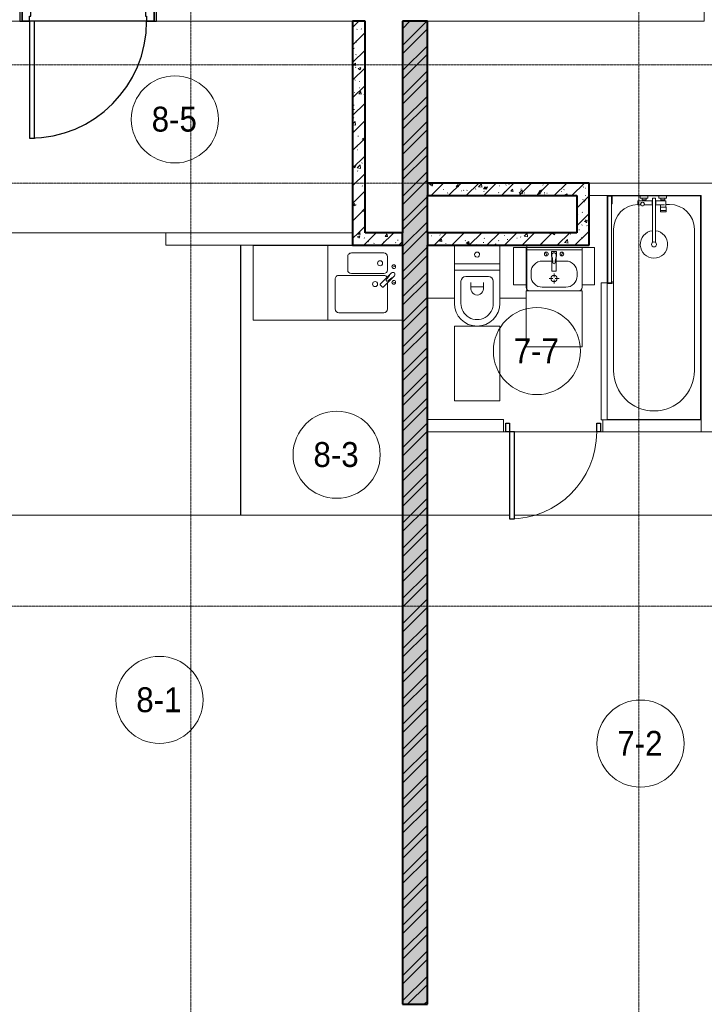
# Model space of a CAD drawing. Header units: millimetres. Extents: x 5617 to 106797, y 7718 to 221433.
# Tile 32 of 50: x 59477 to 64977, y 60100 to 68012. Entities that reach past the tile are written whole.
import ezdxf

# ---------------------------------------------------------------- set-up
doc = ezdxf.new("R2010")
doc.units = ezdxf.units.MM
doc.linetypes.add('ADSK_Линия сетки', pattern=[25, 20, -2.5, 0, -2.5])
doc.linetypes.add('Линия сетки', pattern=[25, 20, -2.5, 0, -2.5])
for name, color, linetype, lineweight in [('Двери', 7, 'Continuous', 18), ('Каркас_Импост', 7, 'Continuous', 30), ('Марки помещений', 7, 'Continuous', 20), ('Мебель', 7, 'Continuous', 18), ('Монтажный зазор', 7, 'Continuous', 30), ('Оси', 7, 'Continuous', 9), ('Панель', 7, 'Continuous', 30), ('Перекрытия', 7, 'Continuous', 18), ('Сантехнические приборы', 7, 'Continuous', 18), ('Стены', 7, 'Continuous', 18), ('Стены разрез', 7, 'Continuous', 40), ('Стены штриховка', 7, 'Continuous', 40), ('Форма', 7, 'Continuous', 18)]:
    doc.layers.add(name, color=color, linetype=linetype, lineweight=lineweight)
doc.styles.add('Arial_3', font='arial.ttf', dxfattribs={"width": 0.9, "height": 200})
pattern_1 = [(50, (0, 0), (218.62117, -19.1268), [22.86, -251.46]), (355, (0, 0), (-42.29187, 229.2684), [18.288, -201.168]), (100.451, (18.22, -1.6), (176.33107, 210.13963), [19.428, -213.708]), (46.184, (0, 60.96), (325.29495, -50.45164), [34.29, -377.19]), (96.636, (27.1, 56.76), (284.883, 296.91266), [29.142, -320.562]), (351.184, (0, 60.96), (284.8858, 296.9107), [27.432, -301.752]), (21, (30.48, 45.72), (181.93753, -122.71832), [22.86, -251.46]), (326, (30.48, 45.72), (74.16223, 221.0262), [18.288, -201.168]), (71.451, (45.64, 35.5), (256.10035, 98.30526), [19.428, -213.708]), (37.5, (0, 0), (3.70639, 101.465895), [3.353, -195.377, 3.353, -200.863, -201.93]), (37.5, (0, 0), (3.70639, 101.465895), [-402.946, 3.353, -198.577]), (7.5, (0, 0), (80.18358, 120.21653), [3.353, -113.081, 3.353, -190.805, -76.962]), (7.5, (0, 0), (80.18358, 120.21653), [-310.591, 3.353, -73.609]), (327.5, (-67.97, 0), (162.708646, -6.87497), [3.353, -72.847, 3.353, -234.391, -315.468]), (327.5, (-67.97, 0), (162.708646, -6.87497), [-313.944, 3.353, -312.115]), (317.5, (-98.45, 0), (177.75468, 30.51183), [3.353, -95.707, 3.353, -154.534, -224.028]), (317.5, (-98.45, 0), (177.75468, 30.51183), [-256.946, 3.353, -220.675])]
pattern_2 = [(45, (0, 0), (-70.71068, 70.71068), [])]

# ---------------------------------------------------------------- blocks, each defined once
blk = doc.blocks.new('MR_Зона обслуживания - MR_Зона обслуживания-V3-МКСС_K3_L22__72_750_')
at = {"layer": 'Мебель', "color": 254, "lineweight": 9, "true_color": 0xcccccc}
for p, q in [((182.5, 600), (-182.5, 600)), ((-182.5, 600), (-182.5, 0)), ((182.5, 0), (182.5, 600)), ((-182.5, 0), (182.5, 0))]:
    blk.add_line(p, q, dxfattribs=at)
blk = doc.blocks.new('MR_Зона обслуживания - MR_Зона обслуживания-V7-МКСС_K3_L22__72_750_')
at = {"layer": 'Мебель', "color": 254, "lineweight": 9, "true_color": 0xcccccc}
for p, q in [((108.75, 425), (-108.75, 425)), ((-108.75, 425), (-108.75, 0))]:
    blk.add_line(p, q, dxfattribs=at)
blk = doc.blocks.new('MR_Зона обслуживания - MR_Зона обслуживания-V8-МКСС_K3_L22__72_750_')
at = {"layer": 'Мебель', "color": 254, "lineweight": 9, "true_color": 0xcccccc}
for p, q in [((108.8, 425), (-102, 425)), ((108.8, 0), (108.8, 425)), ((-108.8, 367.4), (-108.8, 0))]:
    blk.add_line(p, q, dxfattribs=at)
blk = doc.blocks.new('MR_Зона обслуживания - MR_Зона обслуживания-2637395-МКСС_K3_L22__72_750_')
at = {"layer": 'Мебель', "color": 254, "lineweight": 9, "true_color": 0xcccccc}
for p, q in [((225, 0), (-225, 0)), ((-225, 0), (-225, -450)), ((225, -450), (225, 0)), ((-225, -450), (225, -450))]:
    blk.add_line(p, q, dxfattribs=at)
blk = doc.blocks.new('MR_Зона обслуживания - MR_Зона обслуживания-2637396-МКСС_K3_L22__72_750_')
at = {"layer": 'Мебель', "color": 254, "lineweight": 9, "true_color": 0xcccccc}
for p, q in [((50, 0), (-50, 0)), ((-50, 0), (-50, -300)), ((50, -300), (50, 0)), ((-50, -300), (50, -300))]:
    blk.add_line(p, q, dxfattribs=at)
blk = doc.blocks.new('MR_Зона обслуживания - MR_Зона обслуживания-2637417-МКСС_K3_L22__72_750_')
at = {"layer": 'Мебель', "color": 254, "lineweight": 9, "true_color": 0xcccccc}
for p, q in [((550, 50), (-550, 50)), ((-550, 50), (-550, 0)), ((-550, 0), (550, 0)), ((550, 0), (550, 50))]:
    blk.add_line(p, q, dxfattribs=at)
blk = doc.blocks.new('MR_Зона обслуживания - MR_Зона обслуживания-2637405-МКСС_K3_L22__72_750_')
at = {"layer": 'Мебель', "color": 254, "lineweight": 9, "true_color": 0xcccccc}
for p, q in [((300, 0), (-300, 0)), ((-300, 0), (-300, -600)), ((300, -600), (300, 0)), ((-300, -600), (300, -600))]:
    blk.add_line(p, q, dxfattribs=at)
blk = doc.blocks.new('A_DOR_Door - Вн_3_Одинарная_800x2100-2783572-МКСС_K3_L22__72_750_')
at = {"layer": 'Двери', "color": 254, "lineweight": 30, "true_color": 0xcccccc}
for p, q in [((-380, 20), (-350, 20)), ((-380, -50), (-380, 20)), ((-350, 20), (-350, -50)), ((350, -50), (350, 20)), ((350, 20), (380, 20)), ((380, 20), (380, -50)), ((-350, -50), (-380, -50)), ((-350, -50), (-350, -750)), ((-310, -50), (-350, -50)), ((-350, -50), (-350, -750)), ((-310, -750), (-310, -50)), ((380, -50), (350, -50)), ((-350, -750), (-310, -750))]:
    blk.add_line(p, q, dxfattribs=at)
at = {"layer": 'Двери', "color": 254, "lineweight": 9, "true_color": 0xe5e5e5}
blk.add_arc((-350, -50), 700, 270, 0, dxfattribs=at)
blk = doc.blocks.new('101_Дверь_Однопольная - _НЧ_Мет_900х2100_Квартира_Л-3472155-МКСС_K3_L22__72_750_')
at = {"layer": 'Двери', "color": 7, "lineweight": 30, "true_color": 0xffffff}
for p, q in [((-527.7, 100), (522.3, 100)), ((-527.7, -100), (522.3, -100))]:
    blk.add_line(p, q, dxfattribs=at)
at = {"layer": 'Каркас_Импост', "color": 254, "true_color": 0xcccccc}
for p, q in [((-470, 100), (-530, 100)), ((-530, 100), (-530, 10)), ((-470, 60), (-470, 100)), ((530, 100), (470, 100)), ((470, 100), (470, 60)), ((530, 10), (530, 100)), ((-530, 10), (-460, 10)), ((-460, 60), (-470, 60)), ((-460, 10), (-460, 60)), ((470, 60), (460, 60)), ((460, 60), (460, 10)), ((460, 10), (530, 10))]:
    blk.add_line(p, q, dxfattribs=at)
at = {"layer": 'Монтажный зазор', "color": 254, "true_color": 0xcccccc}
for p, q in [((-530, 100), (-550, 100)), ((-550, 100), (-550, 10)), ((-530, 10), (-530, 100)), ((550, 100), (530, 100)), ((530, 100), (530, 10)), ((550, 10), (550, 100)), ((-550, 10), (-530, 10)), ((530, 10), (550, 10))]:
    blk.add_line(p, q, dxfattribs=at)
at = {"layer": 'Панель', "color": 254, "true_color": 0xcccccc}
for p, q in [((470, 1040), (430, 1040)), ((430, 1040), (430, 100)), ((470, 100), (470, 1040)), ((430, 100), (470, 100))]:
    blk.add_line(p, q, dxfattribs=at)
blk.add_arc((470, 100), 940, 90, 180, dxfattribs=at)
blk = doc.blocks.new('MR_Унитаз напольный - Санузел с ванной-2637410-МКСС_K3_L22__72_750_')
at = {"layer": 'Сантехнические приборы', "color": 253, "true_color": 0xaaaaaa}
for p, q in [((-182.5, 0), (-182.5, 267.5)), ((-130, 267.5), (-130, 90)), ((130, 90), (130, 267.5)), ((182.5, 267.5), (182.5, 0)), ((-50, 150), (-50, 100)), ((-50, 135), (50, 135)), ((50, 100), (50, 150)), ((182.5, 0), (-182.5, 0)), ((-182.5, -50), (-182.5, 0)), ((-182.5, 0), (182.5, 0)), ((-90, 50), (90, 50)), ((182.5, 0), (182.5, -50)), ((-182.5, -50), (182.5, -50)), ((-182.5, -200), (-182.5, -50)), ((182.5, -50), (-182.5, -50)), ((182.5, -50), (182.5, -200)), ((182.5, -200), (-182.5, -200))]:
    blk.add_line(p, q, dxfattribs=at)
for centre, radius, start, end in [((0, 267.5), 182.5, 0, 180), ((0, 267.5), 130, 360, 180), ((0, 150), 50, 360, 180), ((-90, 90), 40, 180, 270), ((90, 90), 40, 270, 360), ((0, -125), 20, 360, 180), ((0, -125), 20, 180, 360)]:
    blk.add_arc(centre, radius, start, end, dxfattribs=at)
blk = doc.blocks.new('MR_Тумба-Умывальник с зеркалом - Тумба-умывальник_450-2507028-МКСС_K3_L22__72_750_')
at = {"layer": 'Сантехнические приборы', "color": 253, "true_color": 0xaaaaaa}
for p, q in [((-225, 0), (-225, -320)), ((225, 0), (-225, 0)), ((225, -320), (225, 0)), ((-225, -20), (225, -20)), ((-69.7, -39.8), (-55.6, -66.3)), ((20, -33.1), (-20, -33.1)), ((-20, -33.1), (-20, -73.1)), ((-20, -73.1), (-17, -73.1)), ((-17, -60), (-17, -73.1)), ((-17, -73.1), (-17, -187.9)), ((17, -73.1), (17, -60)), ((17, -187.9), (17, -73.1)), ((17, -73.1), (20, -73.1)), ((20, -73.1), (20, -33.1)), ((69.7, -39.8), (55.6, -66.3)), ((-17, -110), (-95, -110)), ((95, -110), (17, -110)), ((-185, -200), (-185, -230)), ((-14, -190.9), (14, -190.9)), ((0, -210), (0, -240)), ((185, -230), (185, -200)), ((-10, -250), (-40, -250)), ((0, -290), (0, -260)), ((40, -250), (10, -250)), ((-195, -350), (195, -350)), ((-95, -320), (95, -320))]:
    blk.add_line(p, q, dxfattribs=at)
for centre, radius, start, end in [((-62.7, -53.1), 15, 360, 180), ((-62.7, -53.1), 15, 180, 360), ((0, -60), 17, 360, 180), ((-217.6, -129.9), 208.5, 1.5946, 15.81769), ((217.6, -129.9), 208.5, 164.18231, 178.4054), ((62.7, -53.1), 15, 360, 180), ((62.7, -53.1), 15, 180, 360), ((-95, -200), 90, 90, 180), ((0, -124.1), 9.19, 180, 360), ((95, -200), 90, 360, 90), ((-95, -230), 90, 180, 270), ((0, -250), 25, 0, 180), ((-14, -187.9), 3, 180, 270), ((-14, -187.9), 3, 195, 255), ((14, -187.9), 3, 270, 0), ((14, -187.9), 3, 285, 345), ((95, -230), 90, 270, 360), ((0, -250), 25, 180, 0), ((-195, -320), 30, 180, 270), ((195, -320), 30, 270, 360)]:
    blk.add_arc(centre, radius, start, end, dxfattribs=at)
blk = doc.blocks.new('MR_Ванна - Санузел с ванной_1800x750-2637415-МКСС_K3_L22__72_750_')
at = {"layer": 'Сантехнические приборы', "color": 253, "true_color": 0xaaaaaa}
for p, q in [((-900, 0), (-900, 750)), ((-900, 750), (195.1, 750)), ((210, 750.1), (195, 750.1)), ((195, 750.1), (195, 710)), ((200, 715), (200, 745.1)), ((200, 745.1), (210, 745.1)), ((200, 745.1), (200, 715)), ((895, 745.1), (200, 745.1)), ((210, 715), (200, 715)), ((200, 715), (895, 715)), ((210, 745.1), (210, 750.1)), ((210, 750), (885, 750)), ((210, 710), (210, 715)), ((895, 715), (835, 715)), ((835, 715), (835, 710)), ((900, 750), (885, 750)), ((885, 750), (885, 745.1)), ((885, 745.1), (895, 745.1)), ((895, 745.1), (895, 715)), ((895, 715), (895, 745.1)), ((900, 710), (900, 750)), ((630, 700), (-505, 700)), ((195, 710), (210, 710)), ((835, 710), (900, 710)), ((900, 710), (900, 484.8)), ((826.3, 504.1), (858, 504.1)), ((826.3, 480.7), (826.3, 504.1)), ((858, 504.1), (858, 386.3)), ((880, 484.8), (900, 484.8)), ((880, 425), (880, 484.8)), ((900, 484.8), (900, 425)), ((826.3, 386.3), (826.3, 453.7)), ((858, 468.3), (866, 468.3)), ((858, 441.4), (858, 468.3)), ((866, 441.4), (858, 441.4)), ((866, 471), (880, 471)), ((866, 439), (866, 471)), ((866, 468.3), (866, 441.4)), ((880, 439), (866, 439)), ((880, 471), (880, 439)), ((900, 425), (880, 425)), ((900, 425), (900, 335)), ((524.9, 386.3), (880, 386.3)), ((880, 363.7), (524.9, 363.7)), ((770.9, 276.9), (770.9, 323.9)), ((770.9, 323.9), (780, 323.9)), ((780, 276.9), (780, 323.9)), ((780, 323.9), (807.5, 323.9)), ((780, 323.9), (780, 276.9)), ((807.5, 323.9), (807.5, 276.9)), ((807.5, 278.8), (807.5, 321.6)), ((807.5, 321.6), (826.3, 321.6)), ((826.3, 291.7), (826.3, 363.7)), ((858, 363.7), (858, 291.7)), ((858, 291.7), (858, 318.6)), ((858, 318.6), (866, 318.6)), ((866, 289), (866, 321)), ((866, 321), (880, 321)), ((866, 318.6), (866, 291.7)), ((880, 386.3), (880, 363.7)), ((880, 275.2), (880, 335)), ((880, 335), (900, 335)), ((880, 321), (880, 289)), ((900, 335), (900, 275.2)), ((780, 276.9), (770.9, 276.9)), ((807.5, 276.9), (780, 276.9)), ((858, 278.8), (807.5, 278.8)), ((830, 250), (830, 278.8)), ((858, 291.7), (858, 278.8)), ((866, 291.7), (858, 291.7)), ((880, 289), (866, 289)), ((900, 275.2), (880, 275.2)), ((900, 275.2), (900, 0)), ((900, 0), (-900, 0)), ((-505, 50), (630, 50))]:
    blk.add_line(p, q, dxfattribs=at)
for centre, radius, start, end in [((-505, 375), 325, 90, 270), ((630, 500), 200, 1.18568, 90), ((508.5, 375), 110, 5.91598, 354.08402), ((832.8, 467.2), 15, 90, 270), ((832.8, 467.2), 15, 244.04828, 115.95172), ((832.8, 467.2), 15, 270, 90), ((508.5, 375), 20, 90, 270), ((508.5, 375), 20, 270, 90), ((508.5, 375), 20, 325.4667, 34.5333), ((843.9, 375), 15.5, 47.00933, 132.99067), ((843.9, 375), 15.5, 227.00933, 312.99067), ((630, 250), 200, 270, 360)]:
    blk.add_arc(centre, radius, start, end, dxfattribs=at)
blk = doc.blocks.new('MR_Мойка - Кухонная мойка-2507054-МКСС_K3_L22__72_750_')
at = {"layer": 'Сантехнические приборы', "color": 253, "true_color": 0xaaaaaa}
for p, q in [((-300, 50), (-300, -550)), ((-300, 50), (-300, -550)), ((300, 50), (-300, 50)), ((300, -550), (300, 50)), ((-104, -70), (-210, -70)), ((-136.7, -6.7), (-122.6, -33.3)), ((-79, -39), (-69.8, -48.2)), ((-69.8, -48.2), (11.4, -129.4)), ((-45.7, -24.2), (-55, -14.9)), ((35.5, -105.4), (-45.7, -24.2)), ((2.7, -6.7), (-11.4, -33.3)), ((210, -70), (0.1, -70)), ((-240, -100), (-240, -360)), ((-74, -360), (-74, -100)), ((-60, -100), (-60, -460)), ((15.7, -129.4), (35.5, -109.6)), ((240, -460), (240, -100)), ((-210, -390), (-104, -390)), ((-300, -550), (300, -550)), ((-30, -490), (210, -490))]:
    blk.add_line(p, q, dxfattribs=at)
for centre, radius, start, end in [((-210, -100), 30, 90, 180), ((-129.7, -20), 15, 360, 180), ((-129.7, -20), 15, 180, 360), ((-104, -100), 30, 360, 90), ((-67, -26.9), 17, 45, 225), ((-171.5, -230.2), 208.5, 46.5946, 60.81769), ((-30, -100), 30, 118.55106, 180), ((136.3, 77.5), 208.5, 209.18231, 223.4054), ((-21.7, -72.3), 9.19, 225, 45), ((-4.3, -20), 15, 360, 180), ((-4.3, -20), 15, 180, 360), ((210, -100), 30, 360, 90), ((-157, -130), 20, 360, 180), ((-157, -130), 20, 180, 360), ((10, -170), 20, 360, 180), ((13.5, -127.3), 3, 225, 315), ((13.5, -127.3), 3, 225, 315), ((33.3, -107.5), 3, 315, 45), ((33.3, -107.5), 3, 315, 45), ((10, -170), 20, 180, 360), ((-210, -360), 30, 180, 270), ((-104, -360), 30, 270, 360), ((-30, -460), 30, 180, 270), ((210, -460), 30, 270, 360)]:
    blk.add_arc(centre, radius, start, end, dxfattribs=at)
blk = doc.blocks.new('135_SLK_K3_AR_rvt-1-МКСС_K3_L22__72_750_')
at = {"layer": 'Стены разрез', "lineweight": 9, "true_color": 0xcccccc}
h = blk.add_hatch(dxfattribs=at)
h.set_pattern_fill('FP_1', color=254, style=0, pattern_type=2)
h.set_pattern_definition(pattern_1)
h.paths.add_polyline_path([(109350, 66300), (109350, 68000), (109250, 68000), (109250, 66300)])
h = blk.add_hatch(dxfattribs=at)
h.set_pattern_fill('FP_2', color=254, style=0, pattern_type=2)
h.set_pattern_definition(pattern_2)
h.paths.add_polyline_path([(109350, 66300), (109350, 68000), (109250, 68000), (109250, 66300)])
h = blk.add_hatch(dxfattribs=at)
h.set_pattern_fill('FP_1', color=254, style=0, pattern_type=2)
h.set_pattern_definition(pattern_1)
h.paths.add_polyline_path([(109850, 60100), (109850, 68000), (109650, 68000), (109650, 60100)])
h = blk.add_hatch(dxfattribs=at)
h.set_pattern_fill('FP_3', color=254, style=0, pattern_type=2)
h.set_pattern_definition([(45, (0, 0), (-101.02788, 101.02788), []), (45, (67.35, 0), (-101.02788, 101.02788), [])])
h.paths.add_polyline_path([(109850, 60100), (109850, 68000), (109650, 68000), (109650, 60100)])
h = blk.add_hatch(dxfattribs=at)
h.set_pattern_fill('FP_1', color=254, style=0, pattern_type=2)
h.set_pattern_definition(pattern_1)
h.paths.add_polyline_path([(111050, 66600), (111150, 66600), (111150, 66700), (109850, 66700), (109850, 66600), (110640.5, 66600)])
h = blk.add_hatch(dxfattribs=at)
h.set_pattern_fill('FP_2', color=254, style=0, pattern_type=2)
h.set_pattern_definition(pattern_2)
h.paths.add_polyline_path([(111050, 66600), (111150, 66600), (111150, 66700), (109850, 66700), (109850, 66600), (110640.5, 66600)])
h = blk.add_hatch(dxfattribs=at)
h.set_pattern_fill('FP_1', color=254, style=0, pattern_type=2)
h.set_pattern_definition(pattern_1)
h.paths.add_polyline_path([(111150, 66300), (111150, 66600), (111050, 66600), (111050, 66300)])
h = blk.add_hatch(dxfattribs=at)
h.set_pattern_fill('FP_2', color=254, style=0, pattern_type=2)
h.set_pattern_definition(pattern_2)
h.paths.add_polyline_path([(111150, 66300), (111150, 66600), (111050, 66600), (111050, 66300)])
h = blk.add_hatch(dxfattribs=at)
h.set_pattern_fill('FP_1', color=254, style=0, pattern_type=2)
h.set_pattern_definition(pattern_1)
h.paths.add_polyline_path([(109650, 66200), (109650, 66300), (109250, 66300), (109250, 66200), (109580.5, 66200)])
h = blk.add_hatch(dxfattribs=at)
h.set_pattern_fill('FP_2', color=254, style=0, pattern_type=2)
h.set_pattern_definition(pattern_2)
h.paths.add_polyline_path([(109650, 66200), (109650, 66300), (109250, 66300), (109250, 66200), (109580.5, 66200)])
h = blk.add_hatch(dxfattribs=at)
h.set_pattern_fill('FP_1', color=254, style=0, pattern_type=2)
h.set_pattern_definition(pattern_1)
h.paths.add_polyline_path([(110993.8, 66200), (111150, 66200), (111150, 66300), (109850, 66300), (109850, 66200), (110817.1, 66200)])
h = blk.add_hatch(dxfattribs=at)
h.set_pattern_fill('FP_2', color=254, style=0, pattern_type=2)
h.set_pattern_definition(pattern_2)
h.paths.add_polyline_path([(110993.8, 66200), (111150, 66200), (111150, 66300), (109850, 66300), (109850, 66200), (110817.1, 66200)])
at = {"layer": 'Перекрытия', "color": 254, "true_color": 0xcccccc}
for p, q in [((112074.3, 68200), (112074.3, 68000)), ((106575, 68000), (106200, 68000)), ((107595, 68000), (106695, 68000)), ((106695, 68000), (107595, 68000)), ((109250, 68000), (107675, 68000)), ((112075, 68000), (109850, 68000)), ((110460.7, 64700), (110480.7, 64700)), ((110480.7, 64700), (110460.7, 64700)), ((110550.7, 64700), (111210.7, 64700)), ((111210.7, 64700), (110550.7, 64700)), ((111240.7, 64700), (111260.7, 64700)), ((111260.7, 64700), (111240.7, 64700))]:
    blk.add_line(p, q, dxfattribs=at)
at = {"layer": 'Стены', "color": 254, "true_color": 0xcccccc}
for p, q in [((111150, 66700), (112050, 66700)), ((112150, 66700), (112050, 66700)), ((112050, 66600), (111150, 66600)), ((112050, 64700), (112050, 66600)), ((106200, 66300.4), (109250, 66300.4)), ((109250, 66299.6), (106200, 66299.6)), ((107750, 66300), (109250, 66300)), ((107750, 66300), (107750, 66200)), ((109250, 66200), (107750, 66200)), ((108349.6, 64030), (108349.6, 66200)), ((108350.4, 66200), (108349.6, 66200)), ((108350.4, 66200), (108350.4, 64030)), ((109850, 64800), (110460.7, 64800)), ((110460.7, 64700), (110460.7, 64800)), ((111260.7, 64798.1), (111260.7, 64700)), ((111295.7, 64800), (112050, 64800)), ((110460.7, 64700), (109850, 64700)), ((112050, 64700), (111260.7, 64700)), ((112050, 64700), (112150, 64700))]:
    blk.add_line(p, q, dxfattribs=at)
at = {"layer": 'Стены разрез', "color": 254, "true_color": 0xcccccc}
for p, q in [((109250, 68000), (109250, 66300)), ((109350, 68000), (109250, 68000)), ((109350, 66300), (109350, 68000)), ((109650, 68000), (109650, 66300)), ((109850, 68000), (109650, 68000)), ((109850, 66700), (109850, 68000)), ((111150, 66700), (109850, 66700)), ((111150, 66600), (111150, 66700)), ((109850, 66300), (109850, 66600)), ((109850, 66600), (111050, 66600)), ((111050, 66600), (111050, 66300)), ((111150, 66300), (111150, 66600)), ((109250, 66300), (109250, 66200)), ((109650, 66300), (109350, 66300)), ((111050, 66300), (109850, 66300)), ((111150, 66200), (111150, 66300)), ((109250, 66200), (109650, 66200)), ((109650, 66200), (109650, 60100)), ((109850, 60100), (109850, 66200)), ((109850, 66200), (111150, 66200)), ((109650, 60100), (109850, 60100))]:
    blk.add_line(p, q, dxfattribs=at)
at = {"layer": 'Стены штриховка', "color": 254, "true_color": 0xcccccc}
for p, q in [((109850, 66700), (109850, 66600)), ((109650, 66200), (109650, 66300)), ((109850, 66300), (109850, 66200))]:
    blk.add_line(p, q, dxfattribs=at)
at = {"layer": 'Двери', "color": 254, "lineweight": 18, "true_color": 0xe5e5e5, "rotation": 180}
blk.add_blockref('101_Дверь_Однопольная - _НЧ_Мет_900х2100_Квартира_Л-3472155-МКСС_K3_L22__72_750_', (107125, 68100), dxfattribs=at)
at = {"layer": 'Двери', "color": 254, "lineweight": 18, "true_color": 0xe5e5e5}
blk.add_blockref('A_DOR_Door - Вн_3_Одинарная_800x2100-2783572-МКСС_K3_L22__72_750_', (110860.7, 64750), dxfattribs=at)
at = {"layer": 'Мебель', "color": 254, "lineweight": 18, "true_color": 0xe5e5e5}
for name, p, rotation in [('MR_Зона обслуживания - MR_Зона обслуживания-2637405-МКСС_K3_L22__72_750_', (109050, 65897.9), 270), ('MR_Зона обслуживания - MR_Зона обслуживания-V7-МКСС_K3_L22__72_750_', (109958.7, 66200), 180), ('MR_Зона обслуживания - MR_Зона обслуживания-V8-МКСС_K3_L22__72_750_', (110541.2, 66200), 180), ('MR_Зона обслуживания - MR_Зона обслуживания-2637417-МКСС_K3_L22__72_750_', (111295.7, 65348.1), 89.99999999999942), ('MR_Зона обслуживания - MR_Зона обслуживания-V3-МКСС_K3_L22__72_750_', (110250, 65550), 180)]:
    blk.add_blockref(name, p, dxfattribs=dict(at, rotation=rotation))
for name, p in [('MR_Зона обслуживания - MR_Зона обслуживания-2637396-МКСС_K3_L22__72_750_', (110593.2, 66182.6)), ('MR_Зона обслуживания - MR_Зона обслуживания-2637396-МКСС_K3_L22__72_750_', (111143.2, 66182.6)), ('MR_Зона обслуживания - MR_Зона обслуживания-2637395-МКСС_K3_L22__72_750_', (110868.2, 65832.6))]:
    blk.add_blockref(name, p, dxfattribs=at)
at = {"layer": 'Сантехнические приборы', "color": 253, "lineweight": 18, "true_color": 0xaaaaaa}
for name, p, rotation in [('MR_Ванна - Санузел с ванной_1800x750-2637415-МКСС_K3_L22__72_750_', (112045.7, 65698.1), 89.99999999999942), ('MR_Мойка - Кухонная мойка-2507054-МКСС_K3_L22__72_750_', (109600, 65897.9), 270), ('MR_Унитаз напольный - Санузел с ванной-2637410-МКСС_K3_L22__72_750_', (110250, 66000), 180)]:
    blk.add_blockref(name, p, dxfattribs=dict(at, rotation=rotation))
blk.add_blockref('MR_Тумба-Умывальник с зеркалом - Тумба-умывальник_450-2507028-МКСС_K3_L22__72_750_', (110868.2, 66182.6), dxfattribs=at)
blk = doc.blocks.new('135_SLK_K3_AR_FCD_rvt-1-МКСС_K3_L22__72_750_')
at = {"layer": 'Форма', "color": 254, "lineweight": 9, "true_color": 0xcccccc}
for p, q in [((110510.7, 64030), (87253.4, 64030)), ((113160, 64030), (110550.7, 64030))]:
    blk.add_line(p, q, dxfattribs=at)
blk = doc.blocks.new('050_Марка_Помещение - Номер-620969-МКСС_K3_L22__72_750_')
at = {"layer": 'Марки помещений'}
blk.add_circle((0, 0), 3.5, dxfattribs=at)

msp = doc.modelspace()

# ---------------------------------------------------------------- linework, layer by layer
at = {"layer": 'Оси', "linetype": 'Линия сетки'}
for p, q in [((60851.8, 56613.5), (60851.8, 77580)), ((64451.8, 56613.5), (64451.8, 77580))]:
    msp.add_line(p, q, dxfattribs=at)
at = {"layer": 'Оси', "linetype": 'ADSK_Линия сетки'}
for p, q in [((73201.8, 67650), (25651, 67650)), ((73201.8, 66700), (25651, 66700)), ((73201.8, 63300), (25651, 63300))]:
    msp.add_line(p, q, dxfattribs=at)

# ---------------------------------------------------------------- block references
at = {"lineweight": 5}
for name in ['135_SLK_K3_AR_FCD_rvt-1-МКСС_K3_L22__72_750_', '135_SLK_K3_AR_rvt-1-МКСС_K3_L22__72_750_']:
    msp.add_blockref(name, (-47098.2, 0), dxfattribs=at)
at = {"layer": 'Марки помещений', "xscale": 99.99999999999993, "yscale": 99.99999999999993, "zscale": 99.99999999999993}
for p in [(60723.6, 67211.6), (63632, 65349.9), (62023.2, 64516.4), (60599.9, 62545.9), (64464.2, 62195.3)]:
    msp.add_blockref('050_Марка_Помещение - Номер-620969-МКСС_K3_L22__72_750_', p, dxfattribs=at)

# ---------------------------------------------------------------- texts
at = {"layer": 'Марки помещений', "lineweight": 9, "char_height": 200, "width": 447.342, "attachment_point": 1, "style": 'Arial_3'}
for s, insert in [('8-5', (60537, 67313.3)), ('7-7', (63445.5, 65451.6)), ('8-3', (61836.6, 64618.2)), ('8-1', (60413.4, 62647.6)), ('7-2', (64277.7, 62297))]:
    msp.add_mtext(s, dxfattribs=dict(at, insert=insert))

doc.saveas('drawing.dxf')
